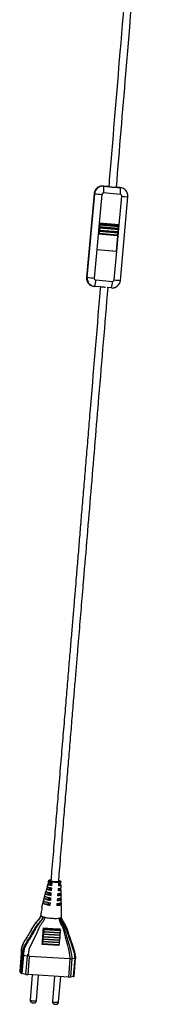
# Model space of a CAD drawing. Header units: millimetres. Extents: x 634 to 798, y 258 to 669.
# Tile 1 of 6: x 652 to 668, y 258 to 375. Entities that reach past the tile are written whole.
import ezdxf

# ---------------------------------------------------------------- set-up
doc = ezdxf.new("R2010")
doc.units = ezdxf.units.MM

msp = doc.modelspace()

# ---------------------------------------------------------------- linework, layer by layer
at = {"color": 7, "linetype": 'Continuous', "lineweight": 25}
for p, q in [((661.57, 355.54), (661.51, 355.55)), ((662.19, 355.49), (661.51, 355.55)), ((661.57, 355.54), (662.27, 355.48)), ((660.42, 354.65), (659.52, 344.69)), ((660.42, 354.65), (659.52, 344.69)), ((659.59, 344.68), (660.49, 354.63)), ((660.49, 354.63), (660.42, 354.65)), ((661.34, 354.55), (661.04, 351.14)), ((663.55, 354.55), (661.56, 354.73)), ((662.85, 355.43), (663.55, 355.36)), ((663.49, 355.38), (663.09, 355.41)), ((663.42, 350.93), (663.73, 354.34)), ((663.55, 355.36), (663.49, 355.38)), ((663.6, 355.36), (663.49, 355.38)), ((663.67, 355.35), (663.6, 355.36)), ((663.56, 344.32), (664.46, 354.28)), ((661.04, 351.14), (660.75, 348)), ((661.07, 351), (660.97, 349.84)), ((663.42, 350.93), (661.04, 351.14)), ((661.1, 351), (661.07, 351)), ((663.29, 350.81), (661.07, 351)), ((661.1, 350.9), (661.08, 350.75)), ((661.1, 351), (663.32, 350.8)), ((663.31, 350.7), (661.1, 350.9)), ((663.1, 347.79), (663.39, 350.93)), ((663.14, 347.79), (663.42, 350.93)), ((663.32, 350.8), (663.29, 350.81)), ((660.99, 349.84), (660.97, 349.84)), ((663.21, 349.64), (660.99, 349.84)), ((661.03, 350.13), (661.01, 349.94)), ((661.01, 349.94), (663.23, 349.74)), ((663.25, 349.93), (661.03, 350.13)), ((661.06, 350.23), (661.04, 350.23)), ((663.28, 350.03), (661.06, 350.23)), ((661.08, 350.75), (663.3, 350.55)), ((661.1, 350.65), (661.08, 350.65)), ((663.3, 350.45), (661.08, 350.65)), ((661.1, 350.55), (661.08, 350.32)), ((661.08, 350.32), (663.3, 350.13)), ((661.1, 350.65), (663.32, 350.45)), ((663.32, 350.35), (661.1, 350.55)), ((663.23, 349.74), (663.25, 349.93)), ((663.3, 350.55), (663.31, 350.7)), ((663.32, 350.45), (663.3, 350.45)), ((663.3, 350.13), (663.32, 350.35)), ((660.75, 348), (660.44, 344.59)), ((660.75, 348.01), (663.1, 347.79)), ((660.75, 348), (663.14, 347.79)), ((662.83, 344.38), (663.14, 347.79)), ((663.1, 347.79), (663.14, 347.79)), ((659.59, 344.68), (659.52, 344.69)), ((660.63, 344.37), (662.61, 344.2)), ((660.32, 343.62), (660.38, 343.61)), ((661.19, 343.53), (660.49, 343.59)), ((662.48, 343.41), (661.98, 343.46)), ((654.88, 272.38), (654.81, 272.08)), ((654.94, 272.42), (654.9, 272.41)), ((654.98, 272.79), (654.94, 272.64)), ((654.99, 272.6), (654.94, 272.42)), ((654.94, 272.42), (655.21, 272.4)), ((654.98, 272.76), (655, 272.81)), ((655.24, 272.52), (655.22, 272.29)), ((655.37, 272.52), (655.35, 272.26)), ((655.38, 272.22), (655.35, 272.26)), ((655.38, 272.22), (655.4, 272.49)), ((656.19, 272.44), (656.17, 272.17)), ((656.34, 272.34), (656.18, 272.34)), ((656.33, 272.76), (656.19, 272.8)), ((656.19, 272.59), (656.22, 272.58)), ((656.32, 272.66), (656.32, 272.67)), ((656.32, 272.46), (656.34, 272.34)), ((656.34, 272.34), (656.38, 272.32)), ((656.47, 272.52), (656.47, 272.68)), ((656.48, 271.94), (656.48, 272.26)), ((654.2, 269.54), (654.68, 271.52)), ((654.68, 271.52), (654.62, 271.25)), ((654.62, 271.25), (655.11, 271.22)), ((654.75, 271.83), (654.68, 271.52)), ((654.77, 271.84), (654.76, 271.83)), ((654.83, 272.05), (654.77, 271.84)), ((654.77, 271.84), (655.16, 271.81)), ((655.14, 271.33), (655.13, 271.11)), ((655.19, 271.93), (655.17, 271.7)), ((655.27, 271.34), (655.25, 271.07)), ((655.28, 271.04), (655.25, 271.07)), ((655.28, 271.04), (655.3, 271.31)), ((655.32, 271.93), (655.3, 271.66)), ((655.33, 271.63), (655.3, 271.66)), ((655.33, 271.63), (655.35, 271.9)), ((656.09, 271.26), (656.07, 270.99)), ((656.46, 271.14), (656.08, 271.16)), ((656.14, 271.85), (656.12, 271.58)), ((656.41, 271.74), (656.13, 271.75)), ((656.4, 271.86), (656.41, 271.74)), ((656.44, 271.32), (656.46, 271.14)), ((656.48, 271.36), (656.48, 271.67)), ((654.43, 270.35), (654.37, 270.08)), ((654.37, 270.08), (655.02, 270.04)), ((654.55, 270.93), (654.49, 270.67)), ((654.49, 270.67), (655.07, 270.63)), ((655.02, 270.04), (655.03, 270.15)), ((655.09, 270.74), (655.08, 270.52)), ((655.08, 270.52), (655.08, 270.51)), ((655.18, 270.16), (655.15, 269.89)), ((655.18, 269.86), (655.15, 269.89)), ((655.18, 269.86), (655.2, 270.12)), ((655.23, 270.75), (655.2, 270.48)), ((655.23, 270.45), (655.2, 270.48)), ((655.23, 270.45), (655.25, 270.72)), ((655.99, 270.08), (655.97, 269.81)), ((656.5, 269.95), (655.99, 269.98)), ((656.04, 270.67), (656.02, 270.4)), ((656.48, 270.55), (656.04, 270.57)), ((656.47, 270.77), (656.48, 270.55)), ((656.5, 270.2), (656.49, 270.51)), ((656.5, 270.18), (656.5, 269.95)), ((654.05, 268.6), (654.32, 268.49)), ((654.43, 267.07), (654.37, 267.16)), ((654.37, 266.4), (654.37, 266.44)), ((654.37, 266.44), (656.35, 266.32)), ((654.37, 266.4), (656.34, 266.28)), ((654.39, 266.68), (654.4, 266.73)), ((654.39, 266.68), (656.37, 266.57)), ((654.4, 266.73), (656.38, 266.61)), ((654.42, 266.97), (654.43, 267.07)), ((654.42, 266.97), (656.4, 266.85)), ((654.43, 267.07), (656.41, 266.95)), ((656.41, 266.95), (656.34, 267.04)), ((656.34, 266.28), (656.35, 266.32)), ((656.37, 266.57), (656.38, 266.61)), ((656.4, 266.85), (656.41, 266.95)), ((654.25, 265.24), (654.26, 265.29)), ((654.25, 265.24), (656.23, 265.12)), ((654.26, 265.29), (656.23, 265.17)), ((654.28, 265.53), (654.28, 265.58)), ((654.28, 265.58), (656.26, 265.46)), ((654.28, 265.53), (656.26, 265.41)), ((654.31, 265.82), (654.31, 265.86)), ((654.31, 265.86), (656.29, 265.74)), ((654.31, 265.82), (656.29, 265.7)), ((654.34, 266.11), (654.34, 266.15)), ((654.34, 266.15), (656.32, 266.03)), ((654.34, 266.11), (656.31, 265.99)), ((656.23, 265.12), (656.23, 265.17)), ((656.26, 265.41), (656.26, 265.46)), ((656.29, 265.7), (656.29, 265.74)), ((656.31, 265.99), (656.32, 266.03)), ((651.72, 264.16), (651.54, 261.99)), ((651.72, 264.15), (651.54, 261.99)), ((651.72, 264.15), (651.88, 263.94)), ((651.7, 261.77), (651.88, 263.94)), ((652, 263.9), (651.81, 261.73)), ((651.88, 263.94), (651.88, 263.94)), ((652, 263.89), (652, 263.9)), ((652.47, 263.8), (652, 263.89)), ((652.29, 261.63), (652.47, 263.8)), ((652.69, 263.77), (652.51, 261.61)), ((657.58, 263.47), (652.69, 263.77)), ((657.4, 261.31), (657.58, 263.47)), ((657.58, 263.47), (657.58, 263.47)), ((657.78, 263.48), (657.6, 261.31)), ((658.15, 263.52), (657.78, 263.48)), ((657.78, 263.48), (657.78, 263.48)), ((657.97, 261.36), (658.15, 263.52)), ((658.03, 261.38), (658.21, 263.55)), ((658.15, 263.52), (658.15, 263.52)), ((651.7, 261.77), (651.54, 261.99)), ((652.29, 261.63), (651.81, 261.73)), ((657.4, 261.31), (652.51, 261.61)), ((653.04, 261.57), (652.79, 258.56)), ((653.54, 258.5), (653.8, 261.53)), ((655.69, 261.41), (655.44, 258.4)), ((656.19, 258.34), (656.45, 261.37)), ((657.97, 261.36), (657.6, 261.31))]:
    msp.add_line(p, q, dxfattribs=at)
at = {"color": 8, "linetype": 'Continuous', "lineweight": 25}
for p, q in [((660.42, 354.65), (660.42, 354.65)), ((659.52, 344.69), (659.52, 344.69)), ((656.36, 272.71), (656.36, 272.7))]:
    msp.add_line(p, q, dxfattribs=at)
at = {"color": 7, "linetype": 'Continuous', "lineweight": 25, "flags": 128}
for points in [[(662.27, 355.48), (662.18, 355.49), (662.11, 355.5), (662.06, 355.5), (662.03, 355.5), (662.04, 355.5), (662.06, 355.5), (662.12, 355.5), (662.19, 355.49)], [(654.98, 272.79), (655, 272.81), (655, 272.81), (655, 272.81)], [(656.36, 272.7), (656.35, 272.68), (656.26, 272.65), (656.11, 272.64), (655.92, 272.64), (655.7, 272.65), (655.48, 272.68), (655.29, 272.71), (655.16, 272.75), (655.09, 272.79), (655.09, 272.8)], [(655.35, 272.26), (655.26, 272.28), (655.18, 272.3), (655.13, 272.32), (655.1, 272.34), (655.09, 272.36), (655.11, 272.38), (655.15, 272.39), (655.21, 272.4)], [(656.18, 272.21), (656.21, 272.22), (656.26, 272.23), (656.28, 272.25), (656.28, 272.27), (656.26, 272.29), (656.21, 272.31), (656.19, 272.32)], [(656.2, 272.78), (656.29, 272.75), (656.36, 272.71)], [(656.32, 272.67), (656.25, 272.71), (656.2, 272.73)], [(655.25, 271.07), (655.16, 271.09), (655.09, 271.12), (655.03, 271.14), (655, 271.16), (654.99, 271.18), (655.01, 271.2), (655.05, 271.21), (655.11, 271.22)], [(655.3, 271.66), (655.21, 271.68), (655.13, 271.71), (655.08, 271.73), (655.05, 271.75), (655.04, 271.77), (655.06, 271.79), (655.1, 271.8), (655.16, 271.81)], [(656.08, 271.03), (656.11, 271.04), (656.16, 271.05), (656.19, 271.07), (656.19, 271.09), (656.16, 271.11), (656.11, 271.13), (656.09, 271.14)], [(656.13, 271.62), (656.16, 271.63), (656.21, 271.64), (656.23, 271.66), (656.23, 271.68), (656.21, 271.7), (656.16, 271.72), (656.14, 271.73)], [(655.15, 269.89), (655.06, 269.91), (654.99, 269.94), (654.93, 269.96), (654.9, 269.98), (654.89, 270), (654.91, 270.02), (654.95, 270.03), (655.02, 270.04)], [(655.2, 270.48), (655.11, 270.5), (655.04, 270.53), (654.98, 270.55), (654.95, 270.57), (654.94, 270.59), (654.96, 270.61), (655, 270.62), (655.07, 270.63)], [(655.98, 269.85), (656.01, 269.86), (656.06, 269.87), (656.09, 269.89), (656.09, 269.91), (656.06, 269.93), (656.02, 269.95), (655.99, 269.96)], [(656.03, 270.44), (656.06, 270.45), (656.11, 270.46), (656.14, 270.48), (656.14, 270.5), (656.11, 270.52), (656.07, 270.54), (656.04, 270.55)], [(657.37, 266.59), (657.2, 267.1), (656.96, 267.56), (656.69, 267.99), (656.56, 268.3), (656.55, 268.46), (656.55, 268.46), (656.55, 268.46)], [(651.77, 264.84), (651.77, 264.84), (651.71, 264.5), (651.72, 264.15), (651.72, 264.15), (651.72, 264.15)], [(651.54, 261.99), (651.54, 261.99), (651.54, 261.99)]]:
    msp.add_lwpolyline(points, dxfattribs=at)
at = {"color": 8, "linetype": 'Continuous', "lineweight": 25, "flags": 128}
for points in [[(655.09, 272.8), (655.1, 272.82), (655.19, 272.85), (655.27, 272.86)], [(652.79, 258.56), (652.8, 258.55), (652.84, 258.52), (652.94, 258.5), (653.07, 258.48), (653.22, 258.46), (653.35, 258.46), (653.46, 258.47), (653.53, 258.48), (653.54, 258.5)], [(655.44, 258.4), (655.45, 258.39), (655.49, 258.36), (655.59, 258.34), (655.72, 258.32), (655.87, 258.3), (656, 258.3), (656.11, 258.31), (656.18, 258.32), (656.19, 258.34)]]:
    msp.add_lwpolyline(points, dxfattribs=at)
at = {"color": 7, "linetype": 'Continuous', "lineweight": 25}
for centre, radius, start, end in [((661.42, 354.56), 0.999, 84.9815, 174.926), ((661.48, 354.55), 0.999, 84.9815, 174.926), ((658.95, 355.17), 2.65, 350.5637, 8.1613), ((663.75, 383.55), 29.09, 263.5565, 265.2527), ((661.54, 354.53), 0.2, 84.9815, 174.926), ((663.15, 358.38), 2.97, 264.2337, 267.6648), ((660.94, 354.99), 2.65, 350.5637, 8.1613), ((663.47, 354.37), 0.994, 50.1226, 84.8777), ((663.53, 354.36), 0.2, 354.7458, 84.8008), ((660.77, 350.95), 0.331, 350.5637, 8.1613), ((662.99, 350.75), 0.331, 350.5637, 8.1613), ((660.7, 349.94), 0.31, 341.0199, 359.4643), ((661.34, 350.13), 0.31, 161.0199, 179.4643), ((660.77, 350.33), 0.31, 341.0199, 359.4643), ((661.41, 350.7), 0.331, 170.5637, 188.1613), ((660.77, 350.6), 0.331, 350.5637, 8.1613), ((662.92, 349.74), 0.31, 341.0199, 359.4643), ((663.75, 349.9), 0.503, 165.5236, 176.6409), ((662.99, 350.13), 0.31, 341.0199, 359.4643), ((663.63, 350.5), 0.331, 170.5637, 188.1613), ((662.99, 350.4), 0.331, 350.5637, 8.1613), ((660.52, 344.6), 0.998, 174.7521, 258.3649), ((662.85, 373.59), 29.09, 263.5565, 265.2527), ((660.58, 344.58), 0.994, 230.1226, 264.8777), ((660.64, 344.57), 0.2, 174.7458, 264.8008), ((658.14, 344.4), 2.48, 341.0199, 359.4643), ((660.13, 344.22), 2.48, 341.0199, 359.4643), ((662.63, 344.4), 0.2, 264.9815, 354.926), ((655.25, 272.61), 0.203, 87.6461, 128.9053), ((655.03, 266.21), 0.688, 163.8952, 184.6087), ((655.06, 266.49), 0.694, 164.0241, 184.6786), ((655.09, 266.78), 0.69, 163.9094, 184.7273), ((657.04, 266.37), 0.694, 164.0241, 184.6786), ((657.06, 266.66), 0.69, 163.9094, 184.7273), ((654.42, 265.17), 0.181, 157.6856, 171.3051), ((654.96, 265.34), 0.709, 164.446, 184.1907), ((654.99, 265.63), 0.705, 164.3394, 184.2973), ((655.01, 265.92), 0.701, 164.2325, 184.4042), ((656.94, 265.22), 0.709, 164.446, 184.1907), ((656.96, 265.51), 0.705, 164.3394, 184.2973), ((656.99, 265.8), 0.701, 164.2325, 184.4042), ((657, 266.09), 0.688, 163.8952, 184.6087), ((656.41, 265.05), 0.198, 158.0584, 172.0045), ((651.84, 261.98), 0.248, 236.0212, 264.2957), ((652.6, 263.24), 1.64, 258.9939, 266.7867), ((657.49, 262.46), 1.15, 265.6754, 275.5594), ((657.97, 261.44), 0.0797, 266.078, 315.462)]:
    msp.add_arc(centre, radius, start, end, dxfattribs=at)
at = {"color": 8, "linetype": 'Continuous', "lineweight": 25}
for centre, radius, start, end in [((665.6, 373), 18.76, 264.2763, 266.5251), ((660.58, 344.59), 1, 174.8107, 230.0867), ((664.7, 363.06), 18.78, 264.2771, 266.5237)]:
    msp.add_arc(centre, radius, start, end, dxfattribs=at)
at = {"color": 7, "linetype": 'Continuous', "lineweight": 25}
for points, knots in [([(667.17, 415.53), (666.94, 412.77), (666.22, 404.04), (664.99, 389.37), (663.6, 372.65), (662.66, 361.37), (662.21, 356.04), (662.17, 355.5)], [0, 0, 0, 0, 0.137709, 0.436082, 0.733542, 0.972998, 1, 1, 1, 1]), ([(663.09, 355.41), (663.46, 359.92), (664.45, 371.77), (666.05, 391), (667.35, 406.49), (668.03, 414.63), (668.09, 415.4)], [0, 0, 0, 0, 0.2253845, 0.5928049, 0.9615853, 1, 1, 1, 1]), ([(661.11, 355.5), (661.08, 355.5), (660.97, 355.47), (660.8, 355.36), (660.62, 355.18), (660.49, 354.97), (660.44, 354.78), (660.42, 354.67), (660.42, 354.65)], [0, 0, 0, 0, 0.0764, 0.291685, 0.506994, 0.72239, 0.937917, 1, 1, 1, 1]), ([(661.51, 355.55), (661.43, 355.56), (661.29, 355.56), (661.16, 355.52), (661.11, 355.5)], [0, 0, 0, 0, 0.595387, 1, 1, 1, 1]), ([(662.27, 355.48), (662.32, 355.47), (662.43, 355.46), (662.6, 355.44), (662.74, 355.43), (662.82, 355.43), (662.85, 355.43)], [0, 0, 0, 0, 0.2714225, 0.5428152, 0.8134278, 1, 1, 1, 1]), ([(664.46, 354.28), (664.46, 354.36), (664.47, 354.52), (664.39, 354.76), (664.27, 354.98), (664.16, 355.08), (664.1, 355.13)], [0, 0, 0, 0, 0.247726, 0.5091078, 0.7706142, 1, 1, 1, 1]), ([(659.52, 344.69), (659.52, 344.61), (659.52, 344.45), (659.59, 344.21), (659.7, 344), (659.82, 343.89), (659.86, 343.85)], [0, 0, 0, 0, 0.253142, 0.520239, 0.787462, 1, 1, 1, 1]), ([(662.84, 343.46), (662.88, 343.47), (663, 343.49), (663.18, 343.61), (663.36, 343.78), (663.49, 344), (663.55, 344.19), (663.56, 344.3), (663.56, 344.32)], [0, 0, 0, 0, 0.101175, 0.310686, 0.520219, 0.729837, 0.939583, 1, 1, 1, 1]), ([(661.17, 343.54), (661.15, 343.3), (660.73, 338.31), (660.24, 332.43), (659.7, 325.92), (659.48, 323.28), (659.26, 320.7), (659.05, 318.2), (658.85, 315.78), (658.66, 313.46), (658.47, 311.19), (658.3, 309.21), (658.16, 307.42), (658.02, 305.78), (657.87, 303.97), (657.7, 301.99), (657.52, 299.82), (657.32, 297.47), (657.11, 294.94), (656.89, 292.23), (656.64, 289.32), (656.38, 286.19), (656.12, 283.09), (655.87, 280.03), (655.62, 277.03), (655.41, 274.56), (655.29, 273.1), (655.26, 272.69)], [0, 0, 0, 0, 0.010322, 0.210761, 0.24821, 0.285629, 0.322135, 0.357365, 0.391336, 0.424064, 0.455557, 0.487136, 0.507899, 0.531004, 0.556502, 0.584454, 0.614944, 0.648076, 0.683974, 0.721987, 0.762975, 0.807148, 0.854772, 0.894822, 0.937385, 0.982668, 1, 1, 1, 1]), ([(656.18, 272.61), (656.22, 273.06), (656.34, 274.59), (656.56, 277.14), (656.81, 280.19), (657.05, 283.03), (657.27, 285.68), (657.49, 288.28), (657.7, 290.83), (657.9, 293.3), (658.09, 295.56), (658.27, 297.64), (658.42, 299.52), (658.57, 301.25), (658.7, 302.88), (658.84, 304.46), (658.97, 306.06), (659.1, 307.68), (659.34, 310.49), (659.68, 314.53), (660.12, 319.8), (660.56, 325.13), (661.22, 333.01), (661.73, 339.12), (662.09, 343.45)], [0, 0, 0, 0, 0.019021, 0.065463, 0.108686, 0.148936, 0.186426, 0.221341, 0.259396, 0.294293, 0.326196, 0.355241, 0.382048, 0.406092, 0.428336, 0.450701, 0.473257, 0.496009, 0.518962, 0.592046, 0.666841, 0.741808, 0.817004, 1, 1, 1, 1]), ([(661.77, 343.48), (661.73, 343.48), (661.63, 343.49), (661.46, 343.51), (661.31, 343.52), (661.23, 343.53), (661.19, 343.53)], [0, 0, 0, 0, 0.271422, 0.542815, 0.813428, 1, 1, 1, 1]), ([(662.48, 343.41), (662.56, 343.41), (662.68, 343.4), (662.8, 343.44), (662.84, 343.46)], [0, 0, 0, 0, 0.647376, 1, 1, 1, 1]), ([(654.9, 272.41), (654.89, 272.39), (654.87, 272.36), (654.97, 272.31), (655.14, 272.26), (655.3, 272.23), (655.38, 272.22)], [0, 0, 0, 0, 0.258202, 0.516474, 0.772308, 1, 1, 1, 1]), ([(655.4, 272.49), (655.32, 272.5), (655.17, 272.53), (655.02, 272.58), (654.93, 272.63), (654.95, 272.65), (654.96, 272.67)], [0, 0, 0, 0, 0.24162, 0.4832, 0.727125, 1, 1, 1, 1]), ([(656.43, 272.7), (656.43, 272.7), (656.48, 272.68), (656.48, 272.64), (656.42, 272.61), (656.28, 272.58), (656.08, 272.57), (655.85, 272.58), (655.61, 272.6), (655.37, 272.63), (655.17, 272.67), (655.02, 272.72), (654.99, 272.75), (654.97, 272.77)], [0, 0, 0, 0, 0.0204842, 0.1208942, 0.2204746, 0.319176, 0.4186364, 0.518001, 0.6018648, 0.7019603, 0.8017621, 0.9012929, 1, 1, 1, 1]), ([(655, 272.81), (655, 272.81), (655, 272.82), (655.01, 272.83), (655.02, 272.83), (655.03, 272.84), (655.03, 272.84), (655.04, 272.84)], [0, 0, 0, 0, 0.2401931, 0.4803862, 0.720582, 0.9107793, 1, 1, 1, 1]), ([(655.04, 272.84), (655.02, 272.82), (655, 272.8), (655.06, 272.76), (655.2, 272.71), (655.39, 272.67), (655.62, 272.65), (655.85, 272.63), (656.06, 272.62), (656.26, 272.63), (656.39, 272.65), (656.45, 272.68), (656.43, 272.72), (656.36, 272.75), (656.33, 272.76)], [0, 0, 0, 0, 0.08596, 0.171339, 0.256687, 0.342274, 0.428058, 0.499955, 0.58516, 0.670396, 0.755022, 0.840442, 0.926544, 1, 1, 1, 1]), ([(655.27, 272.87), (655.25, 272.87), (655.16, 272.87), (655.08, 272.85), (655.05, 272.84), (655.04, 272.84)], [0, 0, 0, 0, 0.206442, 0.763569, 1, 1, 1, 1]), ([(656.38, 272.32), (656.42, 272.31), (656.49, 272.27), (656.47, 272.23), (656.37, 272.19), (656.24, 272.18), (656.17, 272.17)], [0, 0, 0, 0, 0.250579, 0.501187, 0.750079, 1, 1, 1, 1]), ([(656.19, 272.44), (656.25, 272.45), (656.37, 272.46), (656.47, 272.49), (656.47, 272.51), (656.46, 272.52)], [0, 0, 0, 0, 0.368898, 0.737722, 1, 1, 1, 1]), ([(654.62, 271.25), (654.63, 271.23), (654.67, 271.19), (654.85, 271.12), (655.08, 271.07), (655.23, 271.05), (655.28, 271.04)], [0, 0, 0, 0, 0.289065, 0.621536, 0.869563, 1, 1, 1, 1]), ([(655.3, 271.31), (655.21, 271.32), (655.04, 271.35), (654.84, 271.4), (654.7, 271.46), (654.69, 271.5), (654.68, 271.52)], [0, 0, 0, 0, 0.235053, 0.469358, 0.728143, 1, 1, 1, 1]), ([(654.76, 271.83), (654.76, 271.81), (654.77, 271.77), (654.93, 271.71), (655.13, 271.66), (655.28, 271.64), (655.33, 271.63)], [0, 0, 0, 0, 0.304732, 0.591794, 0.866215, 1, 1, 1, 1]), ([(655.35, 271.9), (655.27, 271.91), (655.1, 271.94), (654.93, 271.99), (654.82, 272.04), (654.83, 272.07), (654.83, 272.08)], [0, 0, 0, 0, 0.264177, 0.527868, 0.806297, 1, 1, 1, 1]), ([(656.46, 271.14), (656.47, 271.12), (656.51, 271.08), (656.41, 271.03), (656.24, 271), (656.11, 270.99), (656.07, 270.99)], [0, 0, 0, 0, 0.288928, 0.6222569, 0.8709957, 1, 1, 1, 1]), ([(656.09, 271.26), (656.17, 271.26), (656.32, 271.27), (656.44, 271.31), (656.5, 271.34), (656.48, 271.36), (656.48, 271.36)], [0, 0, 0, 0, 0.320582, 0.640096, 0.994095, 1, 1, 1, 1]), ([(656.41, 271.74), (656.44, 271.72), (656.51, 271.67), (656.44, 271.62), (656.3, 271.59), (656.16, 271.59), (656.12, 271.58)], [0, 0, 0, 0, 0.298365, 0.580418, 0.851884, 1, 1, 1, 1]), ([(656.14, 271.85), (656.21, 271.86), (656.34, 271.86), (656.46, 271.9), (656.47, 271.92), (656.47, 271.94)], [0, 0, 0, 0, 0.345156, 0.689638, 1, 1, 1, 1]), ([(656.49, 270.78), (656.49, 270.88), (656.49, 270.99), (656.49, 271.09), (656.49, 271.09)], [0, 0, 0, 0, 0.984879, 1, 1, 1, 1]), ([(654.37, 270.08), (654.44, 270.05), (654.54, 269.99), (654.84, 269.91), (655.07, 269.87), (655.18, 269.86)], [0, 0, 0, 0, 0.4477311, 0.732813, 1, 1, 1, 1]), ([(655.2, 270.12), (655.09, 270.14), (654.86, 270.18), (654.57, 270.26), (654.48, 270.31), (654.43, 270.35)], [0, 0, 0, 0, 0.28027, 0.577532, 1, 1, 1, 1]), ([(654.49, 270.67), (654.53, 270.64), (654.6, 270.59), (654.85, 270.51), (655.07, 270.47), (655.2, 270.45), (655.23, 270.45)], [0, 0, 0, 0, 0.387267, 0.682107, 0.925296, 1, 1, 1, 1]), ([(655.25, 270.72), (655.16, 270.73), (654.97, 270.76), (654.75, 270.82), (654.6, 270.88), (654.57, 270.91), (654.55, 270.93)], [0, 0, 0, 0, 0.239021, 0.477066, 0.750548, 1, 1, 1, 1]), ([(656.49, 269.94), (656.48, 269.91), (656.46, 269.87), (656.26, 269.82), (656.07, 269.81), (655.97, 269.81)], [0, 0, 0, 0, 0.41276, 0.7171282, 1, 1, 1, 1]), ([(655.99, 270.08), (656.09, 270.08), (656.29, 270.09), (656.46, 270.14), (656.47, 270.18), (656.48, 270.2)], [0, 0, 0, 0, 0.31597, 0.652855, 1, 1, 1, 1]), ([(656.47, 270.51), (656.47, 270.5), (656.47, 270.46), (656.33, 270.42), (656.16, 270.4), (656.05, 270.4), (656.02, 270.4)], [0, 0, 0, 0, 0.270256, 0.623241, 0.913673, 1, 1, 1, 1]), ([(656.04, 270.67), (656.12, 270.67), (656.28, 270.68), (656.43, 270.72), (656.49, 270.75), (656.48, 270.77), (656.48, 270.78)], [0, 0, 0, 0, 0.297135, 0.593017, 0.934316, 1, 1, 1, 1]), ([(656.53, 269.04), (656.53, 269.2), (656.52, 269.48), (656.51, 269.8), (656.5, 269.94)], [0, 0, 0, 0, 0.5461181, 1, 1, 1, 1]), ([(654.09, 268.96), (654.08, 268.88), (654.05, 268.73), (654.01, 268.51), (653.9, 268.3), (653.72, 268.08), (653.47, 267.82), (653.23, 267.48), (652.97, 267.05), (652.7, 266.53), (652.37, 266.01), (652.07, 265.56), (651.9, 265.2), (651.8, 264.98), (651.78, 264.86), (651.77, 264.85)], [0, 0, 0, 0, 0.049462, 0.100794, 0.144332, 0.199879, 0.274543, 0.369214, 0.4635, 0.584354, 0.742487, 0.847183, 0.925661, 0.992276, 1, 1, 1, 1]), ([(654.2, 269.54), (654.16, 269.34), (654.11, 269.11), (654.07, 268.85), (654.06, 268.77), (654.05, 268.71), (654.05, 268.68), (654.05, 268.65), (654.05, 268.63), (654.05, 268.62), (654.05, 268.61), (654.05, 268.6), (654.05, 268.6), (654.05, 268.6)], [0, 0, 0, 0, 0.6243574, 0.7442624, 0.8252676, 0.8802024, 0.9176712, 0.9434477, 0.9614118, 0.9806951, 0.9885014, 0.9963974, 1, 1, 1, 1]), ([(656.55, 268.46), (656.55, 268.46), (656.55, 268.46), (656.55, 268.47), (656.55, 268.49), (656.55, 268.57), (656.54, 268.76), (656.54, 268.94), (656.53, 269.04)], [0, 0, 0, 0, 0.010425, 0.023179, 0.045542, 0.118837, 0.462774, 1, 1, 1, 1]), ([(651.88, 263.94), (651.88, 263.94), (651.87, 264.05), (651.87, 264.31), (651.97, 264.72), (652.2, 265.2), (652.52, 265.71), (652.83, 266.16), (653.13, 266.69), (653.45, 267.27), (653.88, 267.8), (654.21, 268.18), (654.3, 268.39), (654.32, 268.49), (654.32, 268.49)], [0, 0, 0, 0, 0.000002, 0.062883, 0.150845, 0.239257, 0.366604, 0.494089, 0.553073, 0.711785, 0.870124, 0.94299, 0.997485, 1, 1, 1, 1]), ([(654.32, 268.49), (654.32, 268.49), (654.31, 268.39), (654.23, 268.17), (653.91, 267.78), (653.51, 267.23), (653.2, 266.65), (652.91, 266.12), (652.61, 265.66), (652.29, 265.16), (652.08, 264.68), (651.99, 264.28), (651.99, 264.01), (652, 263.89), (652, 263.89)], [0, 0, 0, 0, 0.001765, 0.057525, 0.131473, 0.289422, 0.447855, 0.507489, 0.635233, 0.762811, 0.847852, 0.932532, 0.999998, 1, 1, 1, 1]), ([(654.53, 268.44), (654.5, 268.31), (654.44, 268.07), (654.21, 267.76), (653.99, 267.46), (653.69, 266.88), (653.44, 266.22), (653.07, 265.56), (652.83, 265.08), (652.62, 264.58), (652.58, 264.22), (652.56, 264.05)], [0, 0, 0, 0, 0.077159, 0.154882, 0.233099, 0.310526, 0.55625, 0.667985, 0.779387, 0.889314, 1, 1, 1, 1]), ([(654.32, 268.49), (654.37, 268.48), (654.44, 268.46), (654.52, 268.44), (654.53, 268.44)], [0, 0, 0, 0, 0.8578715, 1, 1, 1, 1]), ([(654.53, 268.44), (654.62, 268.42), (654.8, 268.38), (655.14, 268.33), (655.54, 268.3), (655.98, 268.29), (656.18, 268.32), (656.28, 268.33)], [0, 0, 0, 0, 0.1724106, 0.3446464, 0.5172321, 0.7584009, 1, 1, 1, 1]), ([(656.28, 268.33), (656.3, 268.33), (656.35, 268.34), (656.39, 268.36), (656.42, 268.37)], [0, 0, 0, 0, 0.3480242, 1, 1, 1, 1]), ([(657.58, 263.47), (657.58, 263.47), (657.58, 263.52), (657.55, 263.95), (657.38, 264.77), (657.1, 265.75), (656.9, 266.58), (656.69, 267.26), (656.42, 267.7), (656.31, 268.05), (656.28, 268.18), (656.28, 268.28), (656.28, 268.31), (656.28, 268.33), (656.28, 268.33)], [0, 0, 0, 0, 0.000002, 0.024737, 0.259394, 0.494974, 0.631031, 0.766746, 0.912212, 0.937439, 0.981513, 0.990371, 0.998224, 1, 1, 1, 1]), ([(656.28, 268.33), (656.28, 268.33), (656.28, 268.31), (656.28, 268.28), (656.29, 268.18), (656.35, 267.95), (656.52, 267.64), (656.79, 267.2), (657, 266.63), (657.2, 265.91), (657.44, 265.14), (657.67, 264.32), (657.74, 263.76), (657.78, 263.48)], [0, 0, 0, 0, 0.001904, 0.009446, 0.018107, 0.060868, 0.144176, 0.227937, 0.363788, 0.500065, 0.666997, 0.833862, 1, 1, 1, 1]), ([(656.55, 268.46), (656.53, 268.44), (656.51, 268.41), (656.45, 268.38), (656.42, 268.37)], [0, 0, 0, 0, 0.576075, 1, 1, 1, 1]), ([(658.15, 263.52), (658.14, 263.57), (658.12, 263.89), (657.99, 264.46), (657.74, 265.22), (657.48, 265.9), (657.27, 266.54), (657.06, 267.09), (656.81, 267.51), (656.59, 267.82), (656.46, 268.07), (656.42, 268.27), (656.42, 268.36), (656.42, 268.37)], [0, 0, 0, 0, 0.028667, 0.182375, 0.337019, 0.491753, 0.607519, 0.723105, 0.835652, 0.889648, 0.943336, 0.998285, 1, 1, 1, 1]), ([(654.24, 265.2), (654.26, 265.45), (654.3, 266.1), (654.34, 266.75), (654.37, 267.16)], [0, 0, 0, 0, 0.376599, 1, 1, 1, 1]), ([(654.37, 267.16), (654.53, 267.14), (654.85, 267.11), (655.35, 267.08), (655.86, 267.05), (656.18, 267.04), (656.34, 267.04)], [0, 0, 0, 0, 0.241836, 0.488741, 0.741805, 1, 1, 1, 1]), ([(656.92, 267.35), (656.97, 267.28), (657.13, 267.03), (657.31, 266.57), (657.53, 265.94), (657.79, 265.25), (658.05, 264.49), (658.18, 263.91), (658.2, 263.6), (658.21, 263.55)], [0, 0, 0, 0, 0.068616, 0.217555, 0.366778, 0.566687, 0.766469, 0.964924, 1, 1, 1, 1]), ([(657.99, 264.64), (657.97, 264.73), (657.92, 264.88), (657.84, 265.14), (657.76, 265.38), (657.69, 265.62), (657.59, 265.92), (657.48, 266.26), (657.4, 266.5), (657.37, 266.6)], [0, 0, 0, 0, 0.180368, 0.340215, 0.450001, 0.530173, 0.669408, 0.869958, 1, 1, 1, 1]), ([(656.22, 265.08), (656.12, 265.09), (655.63, 265.15), (654.97, 265.19), (654.4, 265.2), (654.24, 265.2)], [0, 0, 0, 0, 0.151015, 0.755584, 1, 1, 1, 1]), ([(651.77, 264.85), (651.75, 264.76), (651.72, 264.66), (651.72, 264.56), (651.72, 264.55)], [0, 0, 0, 0, 0.887771, 1, 1, 1, 1]), ([(652.47, 263.8), (652.48, 263.84), (652.5, 263.93), (652.54, 264), (652.56, 264.05)], [0, 0, 0, 0, 0.4743011, 1, 1, 1, 1]), ([(652.56, 264.05), (652.57, 264.01), (652.58, 263.96), (652.6, 263.88), (652.62, 263.83), (652.65, 263.8), (652.66, 263.78), (652.68, 263.77), (652.69, 263.77), (652.69, 263.77)], [0, 0, 0, 0, 0.319436, 0.5389636, 0.7360566, 0.857166, 0.9218574, 0.9752357, 1, 1, 1, 1]), ([(651.88, 263.94), (651.88, 263.93), (651.89, 263.93), (651.93, 263.92), (651.97, 263.9), (652, 263.9)], [0, 0, 0, 0, 0.243949, 0.619637, 1, 1, 1, 1]), ([(657.58, 263.47), (657.59, 263.47), (657.63, 263.47), (657.7, 263.47), (657.75, 263.47), (657.78, 263.48)], [0, 0, 0, 0, 0.068779, 0.501415, 1, 1, 1, 1]), ([(658.21, 263.55), (658.21, 263.55), (658.21, 263.55), (658.2, 263.53), (658.17, 263.53), (658.15, 263.52)], [0, 0, 0, 0, 0.133768, 0.566878, 1, 1, 1, 1]), ([(652.79, 258.56), (652.79, 258.54), (652.79, 258.5), (652.81, 258.43), (652.85, 258.35), (652.91, 258.3), (652.98, 258.25), (653.07, 258.23), (653.16, 258.22), (653.25, 258.22), (653.32, 258.23), (653.36, 258.24), (653.38, 258.25), (653.38, 258.25), (653.38, 258.26), (653.4, 258.27), (653.44, 258.29), (653.49, 258.35), (653.53, 258.42), (653.54, 258.47), (653.54, 258.5)], [0, 0, 0, 0, 0.054125, 0.104421, 0.193018, 0.26588, 0.323618, 0.41389, 0.513211, 0.576148, 0.642863, 0.695253, 0.729729, 0.739569, 0.742846, 0.747349, 0.789499, 0.873431, 0.931428, 1, 1, 1, 1]), ([(655.44, 258.4), (655.44, 258.38), (655.44, 258.34), (655.46, 258.27), (655.5, 258.19), (655.56, 258.14), (655.63, 258.09), (655.72, 258.07), (655.81, 258.06), (655.9, 258.06), (655.97, 258.07), (656.01, 258.08), (656.03, 258.09), (656.03, 258.09), (656.04, 258.1), (656.05, 258.1), (656.09, 258.13), (656.14, 258.19), (656.18, 258.26), (656.19, 258.31), (656.19, 258.34)], [0, 0, 0, 0, 0.054125, 0.104421, 0.193018, 0.26588, 0.323618, 0.41389, 0.513211, 0.576148, 0.642863, 0.695253, 0.729729, 0.739569, 0.742846, 0.747349, 0.789499, 0.873431, 0.931428, 1, 1, 1, 1])]:
    msp.add_open_spline(points, degree=3, knots=knots, dxfattribs=at)
at = {"color": 8, "linetype": 'Continuous', "lineweight": 25}
for points, knots in [([(654.05, 268.6), (654.05, 268.6), (654.03, 268.51), (653.92, 268.26), (653.58, 267.93), (653.23, 267.47), (652.93, 266.95), (652.61, 266.36), (652.25, 265.83), (651.94, 265.31), (651.83, 265), (651.77, 264.84)], [0, 0, 0, 0, 0.0000027, 0.0647333, 0.186473, 0.3199715, 0.4545369, 0.589177, 0.7751058, 0.8880345, 1, 1, 1, 1]), ([(656.42, 268.37), (656.42, 268.36), (656.42, 268.27), (656.49, 267.99), (656.73, 267.69), (656.87, 267.44), (656.92, 267.35)], [0, 0, 0, 0, 0.0108005, 0.2531512, 0.7310191, 1, 1, 1, 1])]:
    msp.add_open_spline(points, degree=3, knots=knots, dxfattribs=at)

doc.saveas('drawing.dxf')
